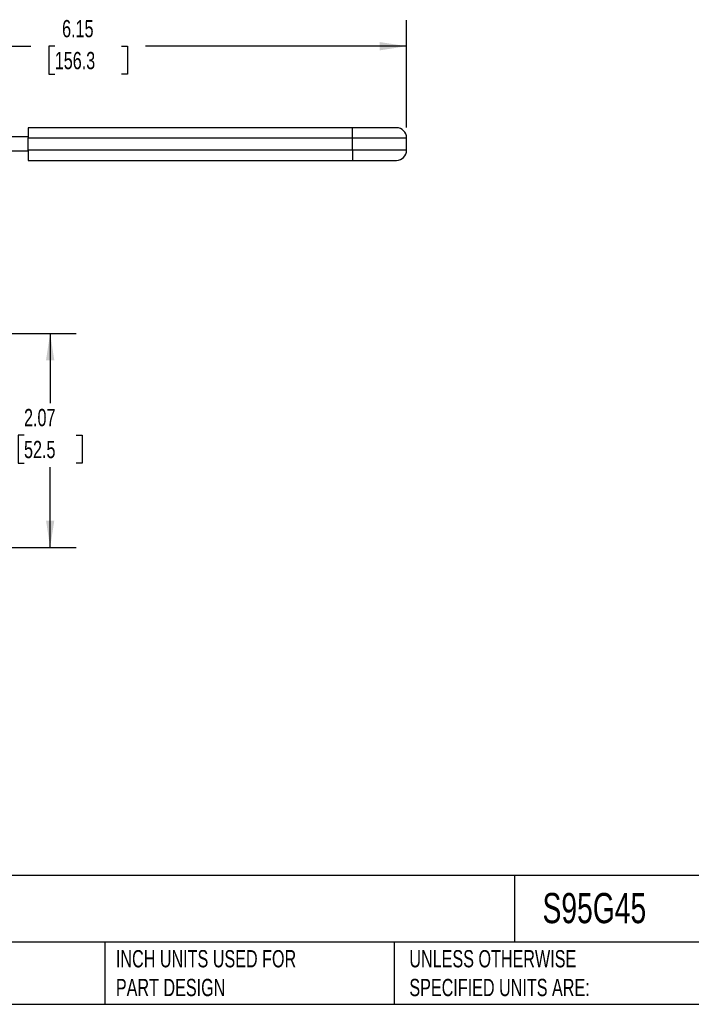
# Model space of a CAD drawing. Header units: inches. Extents: x 0.5 to 21.5, y 0.5 to 16.5.
# Tile 5 of 10: x 7.5 to 14, y 0.5 to 10. Entities that reach past the tile are written whole.
import ezdxf

# ---------------------------------------------------------------- set-up
doc = ezdxf.new("R2010")
doc.units = ezdxf.units.IN
doc.header["$LTSCALE"] = 2
doc.header["$MEASUREMENT"] = 0
doc.linetypes.add('SLD-Solid', pattern=[0])
doc.layers.add('DIMENSIONS', color=140, linetype='SLD-Solid', lineweight=25)
doc.layers.add('TEXT', color=140, linetype='SLD-Solid', lineweight=25)
doc.styles.add('SLDTEXTSTYLE0', font='TXT', dxfattribs={"width": 0.7})
doc.dimstyles.new('SLDDIMSTYLE0', dxfattribs={"dimtxt": 0.169922, "dimasz": 0.26, "dimexe": 0, "dimexo": 0.0625, "dimgap": 0.04248, "dimtad": 0, "dimtih": 1, "dimtoh": 1, "dimrnd": 1e-09, "dimzin": 12, "dimdsep": 46, "dimtxsty": 'SLDTEXTSTYLE0', "dimsah": 1, "dimcen": 0.09, "dimadec": 0, "dimazin": 3, "dimtfac": 1, "dimtofl": 0, "dimtmove": 0, "dimatfit": 3, "dimfxl": 0, "dimfrac": 2, "dimtolj": 1, "dimtzin": 12, "dimarcsym": 0})

# ---------------------------------------------------------------- blocks, each defined once
blk = doc.blocks.new('_D')
at = {"layer": 'DIMENSIONS'}
for p, q in [((6.9312, 6.9775), (8.0284, 6.9775)), ((7.7784, 6.9775), (7.7784, 6.3028)), ((7.5259, 5.9947), (7.4689, 5.9947)), ((7.4689, 5.9947), (7.4689, 5.7247)), ((8.0309, 5.9947), (8.0879, 5.9947)), ((8.0879, 5.9947), (8.0879, 5.7247)), ((7.4689, 5.7247), (7.5259, 5.7247)), ((8.0879, 5.7247), (8.0309, 5.7247)), ((7.7784, 4.9105), (7.7784, 5.6866)), ((6.9312, 4.9105), (8.0284, 4.9105))]:
    blk.add_line(p, q, dxfattribs=at)
for points in [[(7.7784, 6.9775), (7.7384, 6.7175), (7.8184, 6.7175)], [(7.7784, 4.9105), (7.8184, 5.1705), (7.7384, 5.1705)]]:
    blk.add_solid(points, dxfattribs=at)
at = {"layer": 'DIMENSIONS', "char_height": 0.16667, "attachment_point": 1, "style": 'SLDTEXTSTYLE0'}
for s, insert in [('2.07', (7.5259, 6.2476)), ('52.5', (7.5259, 5.9395))]:
    blk.add_mtext(s, dxfattribs=dict(at, insert=insert))
blk = doc.blocks.new('_D_2')
at = {"layer": 'DIMENSIONS'}
for p, q in [((5.0695, 8.3649), (5.0695, 9.9997)), ((11.223, 8.9639), (11.223, 9.9997)), ((5.0695, 9.7497), (7.5929, 9.7497)), ((7.8231, 9.7497), (7.766, 9.7497)), ((7.766, 9.7497), (7.766, 9.4797)), ((8.4694, 9.7497), (8.5265, 9.7497)), ((8.5265, 9.7497), (8.5265, 9.4797)), ((11.223, 9.7497), (8.6996, 9.7497)), ((7.766, 9.4797), (7.8231, 9.4797)), ((8.5265, 9.4797), (8.4694, 9.4797))]:
    blk.add_line(p, q, dxfattribs=at)
for points in [[(5.0695, 9.7497), (5.3295, 9.7097), (5.3295, 9.7897)], [(11.223, 9.7497), (10.963, 9.7897), (10.963, 9.7097)]]:
    blk.add_solid(points, dxfattribs=at)
at = {"layer": 'DIMENSIONS', "char_height": 0.16667, "attachment_point": 1, "style": 'SLDTEXTSTYLE0'}
for s, insert in [('6.15', (7.8938, 10.0026)), ('156.3', (7.8231, 9.6945))]:
    blk.add_mtext(s, dxfattribs=dict(at, insert=insert))

msp = doc.modelspace()

# ---------------------------------------------------------------- linework, layer by layer
for p, q in [((10.7013, 8.9623), (7.5674, 8.9623)), ((7.5674, 8.9623), (7.5674, 8.8639)), ((10.7013, 8.8639), (10.7013, 8.9623)), ((11.1245, 8.9623), (10.7013, 8.9623)), ((7.5674, 8.8738), (7.3106, 8.8738)), ((7.5674, 8.7458), (7.5674, 8.8639)), ((7.5674, 8.8639), (10.7013, 8.8639)), ((10.7013, 8.7458), (10.7013, 8.8639)), ((10.7013, 8.8639), (11.223, 8.8639)), ((11.223, 8.7458), (11.223, 8.8639)), ((10.7013, 8.7458), (7.5674, 8.7458)), ((7.5674, 8.7458), (7.5674, 8.6474)), ((10.7013, 8.7458), (10.7013, 8.6474)), ((11.223, 8.7458), (10.7013, 8.7458)), ((7.5674, 8.736), (7.3106, 8.736)), ((7.5674, 8.6474), (10.7013, 8.6474)), ((10.7013, 8.6474), (11.1245, 8.6474))]:
    msp.add_line(p, q)
for centre, start, end in [((11.1245, 8.8639), 0, 90), ((11.1245, 8.7458), 270, 0)]:
    msp.add_arc(centre, 0.0984, start, end)
at = {"layer": 'TEXT'}
for p, q in [((21.5, 1.7422), (0.5, 1.7422)), ((12.2645, 1.7422), (12.2645, 1.1)), ((21.5, 1.1), (0.5, 1.1)), ((8.3058, 1.1), (8.3058, 0.5)), ((11.1022, 1.1), (11.1022, 0.5)), ((0.5, 0.5), (21.5, 0.5))]:
    msp.add_line(p, q, dxfattribs=at)

# ---------------------------------------------------------------- texts
at = {"layer": 'TEXT', "attachment_point": 1, "style": 'SLDTEXTSTYLE0'}
for s, insert, char_height in [('S95G45', (12.536, 1.5749), 0.29167), ("PART DIMENSIONS MAY DIFFER SLIGHTLY ^JDUE TO MANUFACTURER'S VARIANCES", (3.4577, 1.0234), 0.166667), ('INCH UNITS USED FOR ^JPART DESIGN', (8.4137, 1.0234), 0.166667), ('UNLESS OTHERWISE ^JSPECIFIED UNITS ARE:', (11.2495, 1.0234), 0.166667)]:
    msp.add_mtext(s, dxfattribs=dict(at, insert=insert, char_height=char_height))

# ---------------------------------------------------------------- dimensions: what is measured, and where the dimension line sits
at = {"layer": 'DIMENSIONS'}
dim = msp.add_linear_dim(base=(11.223, 9.7497), p1=(5.0695, 8.2649), p2=(11.223, 8.8639), dimstyle='SLDDIMSTYLE0', dxfattribs=at)
dim.commit()
dim.dimension.update_dxf_attribs({"geometry": '_D_2', "text_midpoint": (8.1462, 9.7497), "dimtype": 160})
dim = msp.add_linear_dim(base=(7.7784, 6.9775), p1=(6.8312, 4.9105), p2=(6.8312, 6.9775), angle=90, dimstyle='SLDDIMSTYLE0', dxfattribs=at)
dim.commit()
dim.dimension.update_dxf_attribs({"geometry": '_D', "text_midpoint": (7.7784, 5.9947), "dimtype": 160})

doc.saveas('drawing.dxf')
